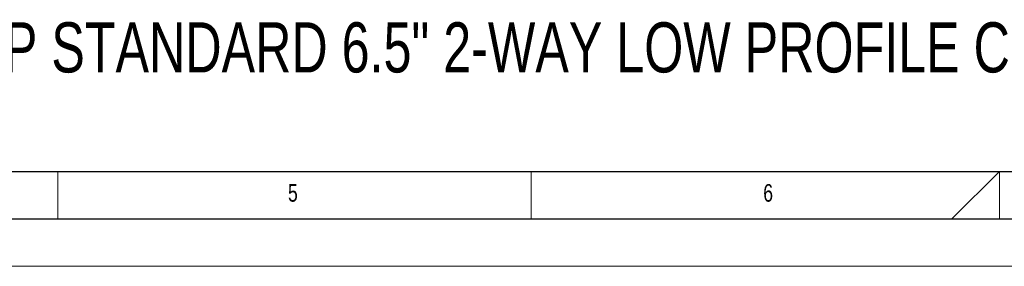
# Model space of a CAD drawing. Header units: millimetres. Extents: x 0 to 594, y 0 to 420.
# Tile 5 of 40: x 198 to 302, y 0 to 26. Entities that reach past the tile are written whole.
import ezdxf

# ---------------------------------------------------------------- set-up
doc = ezdxf.new("R2010")
doc.units = ezdxf.units.MM
doc.layers.add('FORMAT', color=7, linetype='Continuous')
doc.layers.add('SLD-0', color=7, linetype='Continuous')
doc.styles.add('SLDTEXTSTYLE0', font='TXT', dxfattribs={"width": 0.75})

msp = doc.modelspace()

# ---------------------------------------------------------------- linework, layer by layer
at = {"color": 7, "linetype": 'Continuous', "lineweight": 18}
for p, q in [((202, 10), (202, 5)), ((252, 10), (252, 5)), ((296.469, 5), (301.5, 10)), ((301.5, 10), (301.5, 5)), ((0, 0), (594, 0))]:
    msp.add_line(p, q, dxfattribs=at)
at = {"layer": 'FORMAT'}
for p, q in [((20, 10), (584, 10)), ((15, 5), (589, 5))]:
    msp.add_line(p, q, dxfattribs=at)

# ---------------------------------------------------------------- texts
at = {"layer": 'FORMAT', "char_height": 1.852, "attachment_point": 1, "style": 'SLDTEXTSTYLE0'}
for s, insert in [('5', (226.326, 8.668)), ('6', (276.533, 8.668))]:
    msp.add_mtext(s, dxfattribs=dict(at, insert=insert))
at = {"layer": 'SLD-0', "color": 7, "insert": (169.765, 25.737), "char_height": 5.29167, "attachment_point": 1, "style": 'SLDTEXTSTYLE0'}
msp.add_mtext('STD-C6.2LP STANDARD 6.5" 2-WAY LOW PROFILE CEILING SPEAKER', dxfattribs=at)

doc.saveas('drawing.dxf')
